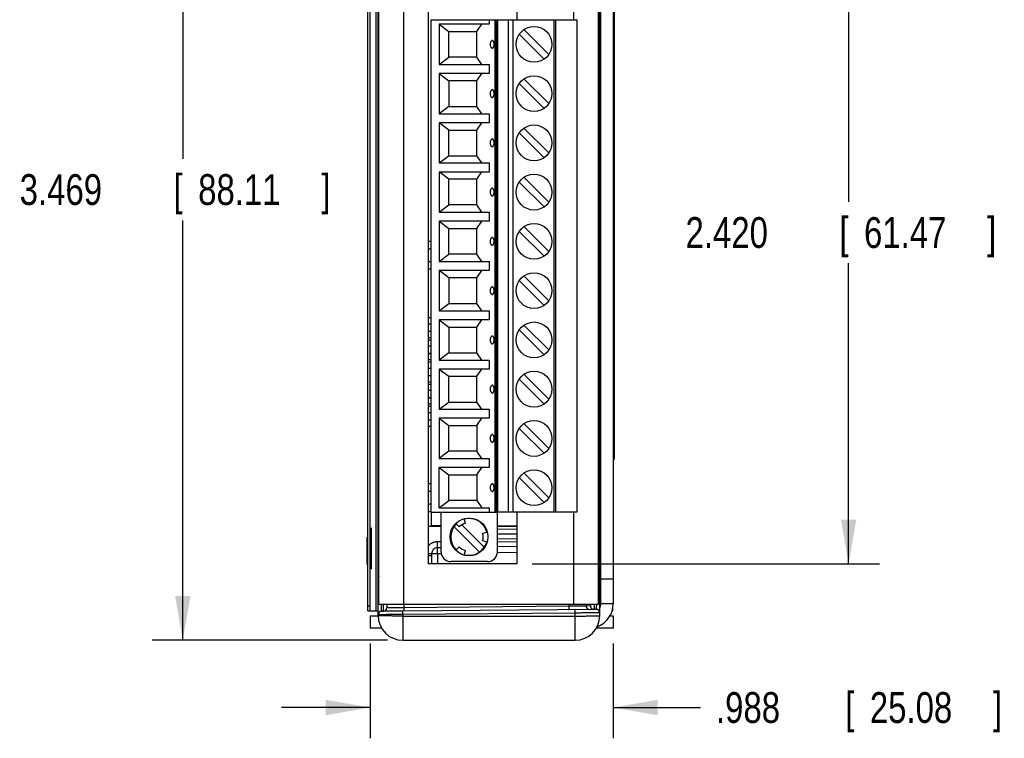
# Model space of a CAD drawing. Header units: inches. Extents: x 0 to 22, y 0 to 17.
# Tile 24 of 26: x 12.8 to 16.7, y 8.7 to 11.6. Entities that reach past the tile are written whole.
import ezdxf

# ---------------------------------------------------------------- set-up
doc = ezdxf.new("R2010")
doc.units = ezdxf.units.IN
doc.header["$LTSCALE"] = 1.21
doc.header["$MEASUREMENT"] = 0
doc.layers.get('0').update_dxf_attribs({"linetype": 'CONTINUOUS'})
doc.layers.add('DIMENSIONS', color=7, linetype='CONTINUOUS')
doc.styles.get("Standard").update_dxf_attribs({"font": 'txt', "width": 0.8})
doc.dimstyles.new('DIMSTYLE_1', dxfattribs={"dimtxt": 0.125, "dimasz": 0.18, "dimexe": 0.18, "dimexo": 0.0625, "dimgap": 0.09, "dimtad": 0, "dimtih": 1, "dimtoh": 1, "dimdec": 3, "dimzin": 4, "dimdsep": 46, "dimtxsty": 'STANDARD', "dimblk": '_FILLED', "dimblk1": '_FILLED', "dimblk2": '_FILLED', "dimcen": 0.09, "dimadec": 0, "dimazin": 0, "dimtp": 0.01, "dimtm": 0.01, "dimtfac": 1, "dimtdec": 3, "dimtofl": 0, "dimtmove": 0, "dimatfit": 3, "dimldrblk": '_FILLED', "dimfxl": 1, "dimtolj": 1, "dimtzin": 4, "dimarcsym": 0})

# ---------------------------------------------------------------- blocks, each defined once
blk = doc.blocks.new('_FILLED')
at = {"color": 0, "linetype": 'BYBLOCK'}
blk.add_solid([(0, 0), (-1, 0.174), (-1, -0.174)], dxfattribs=at)
blk = doc.blocks.new('*D2')
at = {"layer": 'DIMENSIONS', "color": 2, "linetype": 'CONTINUOUS'}
for p, q in [((14.1735, 9.0548), (14.1735, 8.6701)), ((15.161, 9.0548), (15.161, 8.6701)), ((14.1735, 8.7951), (13.8135, 8.7951)), ((15.161, 8.7951), (15.5157, 8.7951))]:
    blk.add_line(p, q, dxfattribs=at)
at = {"layer": 'DIMENSIONS', "color": 2, "linetype": 'CONTINUOUS', "xscale": 0.18, "yscale": 0.18, "zscale": 0.18}
blk.add_blockref('_FILLED', (14.1735, 8.7951), dxfattribs=at)
at = {"layer": 'DIMENSIONS', "color": 2, "linetype": 'CONTINUOUS', "xscale": 0.18, "yscale": 0.18, "zscale": 0.18, "rotation": 180}
blk.add_blockref('_FILLED', (15.161, 8.7951), dxfattribs=at)
at = {"layer": 'DIMENSIONS', "color": 2, "linetype": 'CONTINUOUS', "width": 0.8}
for s, p in [('.988', (15.5782, 8.7326)), ('[', (16.1032, 8.7326)), ('25.08', (16.2032, 8.7326)), (']', (16.7032, 8.7326))]:
    blk.add_text(s, height=0.125, dxfattribs=at).set_placement(p)
blk = doc.blocks.new('*D3')
at = {"layer": 'DIMENSIONS', "color": 2, "linetype": 'CONTINUOUS'}
for p, q in [((14.2435, 12.5373), (13.2876, 12.5373)), ((13.4126, 12.5373), (13.4126, 11.023)), ((13.4126, 9.0683), (13.4126, 10.773)), ((14.2435, 9.0683), (13.2876, 9.0683))]:
    blk.add_line(p, q, dxfattribs=at)
at = {"layer": 'DIMENSIONS', "color": 2, "linetype": 'CONTINUOUS', "xscale": 0.18, "yscale": 0.18, "zscale": 0.18}
for p, rotation in [((13.4126, 12.5373), 90), ((13.4126, 9.0683), 270)]:
    blk.add_blockref('_FILLED', p, dxfattribs=dict(at, rotation=rotation))
at = {"layer": 'DIMENSIONS', "color": 2, "linetype": 'CONTINUOUS', "width": 0.8}
for s, p in [('3.469', (12.7501, 10.8355)), ('[', (13.3751, 10.8355)), ('88.11', (13.4751, 10.8355)), (']', (13.9751, 10.8355))]:
    blk.add_text(s, height=0.125, dxfattribs=at).set_placement(p)
blk = doc.blocks.new('*D5')
at = {"layer": 'DIMENSIONS', "color": 2, "linetype": 'CONTINUOUS'}
for p, q in [((14.832, 11.7983), (16.242, 11.7983)), ((16.117, 11.7983), (16.117, 10.8486)), ((16.117, 9.3783), (16.117, 10.5986)), ((14.832, 9.3783), (16.242, 9.3783))]:
    blk.add_line(p, q, dxfattribs=at)
at = {"layer": 'DIMENSIONS', "color": 2, "linetype": 'CONTINUOUS', "xscale": 0.18, "yscale": 0.18, "zscale": 0.18}
for p, rotation in [((16.117, 11.7983), 90), ((16.117, 9.3783), 270)]:
    blk.add_blockref('_FILLED', p, dxfattribs=dict(at, rotation=rotation))
at = {"layer": 'DIMENSIONS', "color": 2, "linetype": 'CONTINUOUS', "width": 0.8}
for s, p in [('2.420', (15.4545, 10.6611)), ('[', (16.0795, 10.6611)), ('61.47', (16.1795, 10.6611)), (']', (16.6795, 10.6611))]:
    blk.add_text(s, height=0.125, dxfattribs=at).set_placement(p)

msp = doc.modelspace()

# ---------------------------------------------------------------- linework, layer by layer
at = {"color": 7, "linetype": 'CONTINUOUS'}
for p, q in [((14.1969, 12.4393), (14.1969, 9.1873)), ((14.1635, 9.1881), (14.1635, 12.419)), ((14.1735, 9.1881), (14.1735, 12.4188)), ((14.206, 9.1683), (14.206, 12.4332)), ((15.106, 9.1798), (15.106, 12.4374)), ((14.2085, 9.2133), (14.2085, 12.3924)), ((14.3085, 12.3923), (14.3085, 9.2133)), ((14.9999, 12.3923), (14.9999, 11.5876)), ((15.0999, 12.3923), (15.0999, 9.2133)), ((15.111, 9.2173), (15.111, 12.3893)), ((15.161, 12.3893), (15.161, 9.2173)), ((14.4105, 9.3783), (14.4105, 11.7983)), ((14.7695, 11.7983), (14.7695, 11.5876)), ((15.165, 11.8033), (15.165, 9.8033)), ((14.4218, 9.5877), (14.4218, 11.5877)), ((14.4218, 11.5877), (14.6923, 11.5876)), ((14.4533, 11.5694), (14.4927, 11.5398)), ((14.4533, 11.5693), (14.4533, 11.406)), ((14.6568, 11.5693), (14.4533, 11.5693)), ((14.6071, 11.5398), (14.6278, 11.5694)), ((14.6568, 11.5877), (14.6568, 11.5693)), ((14.6794, 11.5876), (14.6794, 9.5876)), ((14.6864, 9.5876), (14.6864, 11.5876)), ((14.6923, 9.5876), (14.6923, 11.5876)), ((14.6923, 11.5876), (14.7348, 11.5876)), ((14.7348, 11.5876), (14.7348, 9.5876)), ((14.7348, 11.5876), (15.0124, 11.5876)), ((14.7538, 9.5876), (14.7538, 11.5876)), ((14.9198, 11.5876), (14.9198, 9.5876)), ((14.9277, 9.5876), (14.9277, 11.5876)), ((14.9887, 11.5876), (14.9887, 11.5878)), ((15.0124, 11.5876), (15.0124, 9.5876)), ((14.4927, 11.4355), (14.4927, 11.5398)), ((14.4927, 11.5398), (14.6071, 11.5398)), ((14.6071, 11.4355), (14.6071, 11.5398)), ((14.7789, 11.5284), (14.8799, 11.4274)), ((14.7984, 11.5479), (14.8994, 11.4469)), ((14.4533, 11.406), (14.4927, 11.4355)), ((14.4533, 11.406), (14.6568, 11.406)), ((14.6071, 11.4355), (14.4927, 11.4355)), ((14.6278, 11.406), (14.6071, 11.4355)), ((14.6568, 11.406), (14.6568, 11.3693)), ((14.4533, 11.3694), (14.4927, 11.3398)), ((14.4533, 11.3693), (14.4533, 11.206)), ((14.6568, 11.3693), (14.4533, 11.3693)), ((14.6071, 11.3398), (14.6278, 11.3694)), ((14.4927, 11.3398), (14.4927, 11.2355)), ((14.6071, 11.3398), (14.4927, 11.3398)), ((14.6071, 11.2355), (14.6071, 11.3398)), ((14.7789, 11.3284), (14.8799, 11.2274)), ((14.8994, 11.2469), (14.7984, 11.3479)), ((14.4927, 11.2355), (14.4533, 11.206)), ((14.4533, 11.206), (14.6568, 11.206)), ((14.4927, 11.2355), (14.6071, 11.2355)), ((14.6278, 11.206), (14.6071, 11.2355)), ((14.6568, 11.206), (14.6568, 11.1693)), ((14.4927, 11.1398), (14.4533, 11.1694)), ((14.4533, 11.1693), (14.4533, 11.006)), ((14.6568, 11.1693), (14.4533, 11.1693)), ((14.6071, 11.1398), (14.6278, 11.1694)), ((14.4927, 11.0355), (14.4927, 11.1398)), ((14.4927, 11.1398), (14.6071, 11.1398)), ((14.6071, 11.0355), (14.6071, 11.1398)), ((14.8799, 11.0274), (14.7789, 11.1284)), ((14.7984, 11.1479), (14.8994, 11.0469)), ((14.4533, 11.006), (14.4927, 11.0355)), ((14.4533, 11.006), (14.6568, 11.006)), ((14.4927, 11.0355), (14.6071, 11.0355)), ((14.6278, 11.006), (14.6071, 11.0355)), ((14.6568, 11.006), (14.6568, 10.9693)), ((14.4927, 10.9398), (14.4533, 10.9694)), ((14.4533, 10.9693), (14.4533, 10.806)), ((14.6568, 10.9693), (14.4533, 10.9693)), ((14.6071, 10.9398), (14.6278, 10.9694)), ((14.4927, 10.8355), (14.4927, 10.9398)), ((14.6071, 10.9398), (14.4927, 10.9398)), ((14.6071, 10.8355), (14.6071, 10.9398)), ((14.8799, 10.8274), (14.7789, 10.9284)), ((14.7984, 10.9479), (14.8994, 10.8469)), ((14.4533, 10.806), (14.4927, 10.8355)), ((14.4533, 10.806), (14.6568, 10.806)), ((14.6071, 10.8355), (14.4927, 10.8355)), ((14.6278, 10.806), (14.6071, 10.8355)), ((14.6568, 10.806), (14.6568, 10.7693)), ((14.4533, 10.7694), (14.4927, 10.7398)), ((14.4533, 10.7693), (14.4533, 10.606)), ((14.6568, 10.7693), (14.4533, 10.7693)), ((14.6071, 10.7398), (14.6278, 10.7694)), ((14.4927, 10.6355), (14.4927, 10.7398)), ((14.4927, 10.7398), (14.6071, 10.7398)), ((14.6071, 10.6355), (14.6071, 10.7398)), ((14.8799, 10.6274), (14.7789, 10.7284)), ((14.7984, 10.7479), (14.8994, 10.6469)), ((14.4105, 10.6882), (14.4218, 10.6882)), ((14.4218, 10.6562), (14.4105, 10.6562)), ((14.4105, 10.6062), (14.4218, 10.6062)), ((14.4533, 10.606), (14.4927, 10.6355)), ((14.4533, 10.606), (14.6568, 10.606)), ((14.6071, 10.6355), (14.4927, 10.6355)), ((14.6278, 10.606), (14.6071, 10.6355)), ((14.6568, 10.606), (14.6568, 10.5693)), ((14.4218, 10.5742), (14.4105, 10.5742)), ((14.4927, 10.5398), (14.4533, 10.5694)), ((14.6568, 10.5693), (14.4533, 10.5693)), ((14.4533, 10.5693), (14.4533, 10.406)), ((14.6071, 10.5398), (14.6278, 10.5694)), ((14.6071, 10.5398), (14.4927, 10.5398)), ((14.4927, 10.5398), (14.4927, 10.4355)), ((14.6071, 10.4355), (14.6071, 10.5398)), ((14.7789, 10.5284), (14.8799, 10.4274)), ((14.8994, 10.4469), (14.7984, 10.5479)), ((15.106, 10.5523), (15.111, 10.5523)), ((15.111, 10.5293), (15.106, 10.5293)), ((15.1094, 10.5293), (15.1094, 10.5523)), ((15.1106, 10.5293), (15.1106, 10.5523)), ((14.4533, 10.406), (14.4927, 10.4355)), ((14.4533, 10.406), (14.6568, 10.406)), ((14.4927, 10.4355), (14.6071, 10.4355)), ((14.6278, 10.406), (14.6071, 10.4355)), ((14.6568, 10.406), (14.6568, 10.3693)), ((14.4218, 10.3768), (14.4105, 10.3768)), ((14.4533, 10.3694), (14.4927, 10.3398)), ((14.6568, 10.3693), (14.4533, 10.3693)), ((14.4533, 10.3693), (14.4533, 10.206)), ((14.6071, 10.3398), (14.6278, 10.3694)), ((14.4218, 10.3516), (14.4105, 10.3516)), ((14.4218, 10.3218), (14.4105, 10.3218)), ((14.4218, 10.3217), (14.4105, 10.3217)), ((14.4927, 10.3398), (14.6071, 10.3398)), ((14.4927, 10.3398), (14.4927, 10.2355)), ((14.6071, 10.2355), (14.6071, 10.3398)), ((14.7789, 10.3284), (14.8799, 10.2274)), ((14.8994, 10.2469), (14.7984, 10.3479)), ((14.4218, 10.2967), (14.4105, 10.2967)), ((14.4218, 10.2966), (14.4105, 10.2966)), ((14.4218, 10.2868), (14.4105, 10.2868)), ((14.4218, 10.2616), (14.4105, 10.2616)), ((14.4218, 10.2318), (14.4105, 10.2318)), ((14.4218, 10.2317), (14.4105, 10.2317)), ((14.4218, 10.2067), (14.4105, 10.2067)), ((14.4218, 10.2066), (14.4105, 10.2066)), ((14.4927, 10.2355), (14.4533, 10.206)), ((14.4533, 10.206), (14.6568, 10.206)), ((14.4927, 10.2355), (14.6071, 10.2355)), ((14.6278, 10.206), (14.6071, 10.2355)), ((14.6568, 10.206), (14.6568, 10.1693)), ((14.4218, 10.1968), (14.4105, 10.1968)), ((14.4218, 10.1716), (14.4105, 10.1716)), ((14.4533, 10.1694), (14.4927, 10.1398)), ((14.6568, 10.1693), (14.4533, 10.1693)), ((14.4533, 10.1693), (14.4533, 10.006)), ((14.6071, 10.1398), (14.6278, 10.1694)), ((14.4218, 10.1418), (14.4105, 10.1418)), ((14.4218, 10.1417), (14.4105, 10.1417)), ((14.4927, 10.1398), (14.6071, 10.1398)), ((14.4927, 10.0355), (14.4927, 10.1398)), ((14.6071, 10.0355), (14.6071, 10.1398)), ((14.8799, 10.0274), (14.7789, 10.1284)), ((14.8994, 10.0469), (14.7984, 10.1479)), ((14.4218, 10.1167), (14.4105, 10.1167)), ((14.4218, 10.1166), (14.4105, 10.1166)), ((14.4218, 10.1068), (14.4105, 10.1068)), ((14.4218, 10.0816), (14.4105, 10.0816)), ((14.4218, 10.0518), (14.4105, 10.0518)), ((14.4218, 10.0517), (14.4105, 10.0517)), ((14.4218, 10.0267), (14.4105, 10.0267)), ((14.4218, 10.0266), (14.4105, 10.0266)), ((14.4218, 10.0168), (14.4105, 10.0168)), ((14.4533, 10.006), (14.4927, 10.0355)), ((14.4533, 10.006), (14.6568, 10.006)), ((14.4927, 10.0355), (14.6071, 10.0355)), ((14.6278, 10.006), (14.6071, 10.0355)), ((14.6568, 10.006), (14.6568, 9.9693)), ((14.4218, 9.9916), (14.4105, 9.9916)), ((14.4218, 9.9618), (14.4105, 9.9618)), ((14.4218, 9.9617), (14.4105, 9.9617)), ((14.4533, 9.9694), (14.4927, 9.9398)), ((14.6568, 9.9693), (14.4533, 9.9693)), ((14.4533, 9.9693), (14.4533, 9.806)), ((14.6071, 9.9398), (14.6278, 9.9694)), ((14.4218, 9.9367), (14.4105, 9.9367)), ((14.4218, 9.9366), (14.4105, 9.9366)), ((14.4927, 9.9398), (14.6071, 9.9398)), ((14.4927, 9.8355), (14.4927, 9.9398)), ((14.6071, 9.9398), (14.6071, 9.8355)), ((14.8799, 9.8274), (14.7789, 9.9284)), ((14.8994, 9.8469), (14.7984, 9.9479)), ((15.161, 9.8633), (15.165, 9.8633)), ((14.4927, 9.8355), (14.4533, 9.806)), ((14.4533, 9.806), (14.6568, 9.806)), ((14.6071, 9.8355), (14.4927, 9.8355)), ((14.6278, 9.806), (14.6071, 9.8355)), ((14.6568, 9.806), (14.6568, 9.7693)), ((15.161, 9.8033), (15.165, 9.8033)), ((14.4533, 9.7694), (14.4927, 9.7398)), ((14.6568, 9.7693), (14.4533, 9.7693)), ((14.4533, 9.606), (14.4533, 9.7693)), ((14.6071, 9.7398), (14.6278, 9.7694)), ((14.4927, 9.7398), (14.6071, 9.7398)), ((14.4927, 9.6355), (14.4927, 9.7398)), ((14.6071, 9.7398), (14.6071, 9.6355)), ((14.8799, 9.6274), (14.7789, 9.7284)), ((14.8994, 9.6469), (14.7984, 9.7479)), ((15.111, 9.7493), (15.106, 9.7493)), ((15.106, 9.7463), (15.111, 9.7463)), ((15.1094, 9.7463), (15.1094, 9.7493)), ((15.1106, 9.7463), (15.1106, 9.7493)), ((14.4105, 9.7042), (14.4218, 9.7042)), ((14.4218, 9.6722), (14.4105, 9.6722)), ((14.4105, 9.6222), (14.4218, 9.6222)), ((14.4533, 9.606), (14.4927, 9.6355)), ((14.4533, 9.606), (14.6568, 9.606)), ((14.6071, 9.6355), (14.4927, 9.6355)), ((14.6071, 9.6355), (14.6278, 9.606)), ((14.6568, 9.606), (14.6568, 9.5877)), ((14.4218, 9.5902), (14.4105, 9.5902)), ((14.4218, 9.5877), (14.6923, 9.5876)), ((14.423, 9.5327), (14.423, 9.5877)), ((14.4618, 9.4271), (14.4618, 9.5877)), ((14.5606, 9.5429), (14.5555, 9.5619)), ((14.6901, 9.5877), (14.6901, 9.4271)), ((14.7538, 9.5876), (14.6923, 9.5876)), ((15.0124, 9.5876), (14.7538, 9.5876)), ((14.7695, 9.5876), (14.7695, 9.3783)), ((14.9999, 9.5876), (14.9999, 9.2133)), ((14.4105, 9.5318), (14.4618, 9.5318)), ((14.4618, 9.5327), (14.423, 9.5327)), ((14.5136, 9.53), (14.6176, 9.426)), ((14.535, 9.5281), (14.5211, 9.5419)), ((14.546, 9.5366), (14.6371, 9.4455)), ((14.6901, 9.5328), (14.7695, 9.5328)), ((14.6901, 9.5318), (14.7695, 9.5318)), ((14.6901, 9.5188), (14.7695, 9.5202)), ((14.161, 9.4873), (14.1635, 9.4873)), ((14.161, 9.3753), (14.161, 9.4873)), ((14.1735, 9.4873), (14.1794, 9.4873)), ((14.6305, 9.5025), (14.6495, 9.5076)), ((14.6901, 9.4988), (14.7695, 9.5002)), ((14.7695, 9.4999), (14.6901, 9.4985)), ((14.7695, 9.4799), (14.6901, 9.4785)), ((14.4473, 9.4692), (14.4618, 9.4695)), ((14.4476, 9.4442), (14.4618, 9.4445)), ((14.4476, 9.4442), (14.4476, 9.4438)), ((14.4618, 9.4441), (14.4476, 9.4438)), ((14.535, 9.4473), (14.5211, 9.4335)), ((14.6305, 9.4729), (14.6495, 9.4678)), ((14.6901, 9.4681), (14.7695, 9.4695)), ((14.7695, 9.4495), (14.6901, 9.4481)), ((14.2085, 9.4077), (14.206, 9.4077)), ((14.423, 9.4192), (14.4105, 9.4192)), ((14.423, 9.4105), (14.4105, 9.4105)), ((14.423, 9.4192), (14.423, 9.3783)), ((14.4476, 9.4188), (14.423, 9.4188)), ((14.4626, 9.4191), (14.4476, 9.4188)), ((14.4476, 9.4188), (14.4476, 9.3783)), ((14.5555, 9.4135), (14.5606, 9.4326)), ((14.7695, 9.4245), (14.6899, 9.4231)), ((14.161, 9.3753), (14.1635, 9.3753)), ((14.1735, 9.3753), (14.1791, 9.3753)), ((14.7695, 9.3783), (14.4105, 9.3783)), ((14.6508, 9.3877), (14.5011, 9.3877)), ((15.106, 9.2873), (15.111, 9.2873)), ((15.111, 9.3173), (15.161, 9.3173)), ((14.206, 9.2765), (14.2085, 9.2765)), ((14.206, 9.266), (14.2085, 9.266)), ((15.106, 9.2736), (15.0999, 9.2736)), ((15.106, 9.2563), (15.111, 9.2563)), ((15.1094, 9.2373), (15.1094, 9.2563)), ((15.1106, 9.2373), (15.1106, 9.2563)), ((14.1635, 9.2081), (14.1735, 9.2081)), ((14.2089, 9.2133), (14.2085, 9.2133)), ((14.9999, 9.2133), (14.2089, 9.2133)), ((14.241, 9.2133), (14.241, 9.1997)), ((14.3098, 9.2133), (14.3098, 9.2004)), ((14.98, 9.2063), (14.3098, 9.2004)), ((14.98, 9.2133), (14.98, 9.2063)), ((15.0999, 9.2133), (14.9999, 9.2133)), ((15.0511, 9.2133), (15.0511, 9.207)), ((15.0682, 9.2073), (15.0511, 9.207)), ((15.111, 9.2373), (15.106, 9.2373)), ((15.111, 9.2173), (15.161, 9.2173)), ((15.1597, 9.1873), (15.1597, 9.2019)), ((14.1635, 9.1881), (14.1735, 9.1881)), ((14.1691, 9.1873), (14.1691, 9.1881)), ((14.1691, 9.1873), (14.206, 9.1873)), ((14.1735, 9.1673), (14.206, 9.1673)), ((14.1735, 9.1673), (14.1735, 9.1173)), ((14.3059, 9.1866), (14.2197, 9.1859)), ((14.2197, 9.186), (14.2273, 9.186)), ((14.2197, 9.1859), (14.2197, 9.186)), ((14.2273, 9.1859), (14.2273, 9.186)), ((15.0921, 9.1935), (14.3059, 9.1866)), ((14.306, 9.1726), (14.3059, 9.1866)), ((15.006, 9.1787), (14.306, 9.1726)), ((14.306, 9.1726), (14.306, 9.0683)), ((14.306, 9.1665), (15.006, 9.1665)), ((15.006, 9.1787), (15.0059, 9.1927)), ((15.006, 9.0683), (15.006, 9.1787)), ((15.0921, 9.1936), (15.0821, 9.1935)), ((15.0921, 9.1936), (15.0921, 9.1935)), ((15.106, 9.1683), (15.106, 9.1797)), ((15.1476, 9.1673), (15.161, 9.1673)), ((15.1563, 9.1873), (15.1597, 9.1873)), ((15.161, 9.1673), (15.161, 9.1173)), ((14.22, 9.1173), (14.1735, 9.1173)), ((15.161, 9.1173), (15.092, 9.1173)), ((14.306, 9.0683), (15.006, 9.0683))]:
    msp.add_line(p, q, dxfattribs=at)
for points in [[(14.667, 11.5021), (14.6658, 11.501), (14.6643, 11.4991), (14.663, 11.497), (14.662, 11.4948), (14.6612, 11.4925), (14.6608, 11.4901), (14.6606, 11.4877)], [(14.6606, 11.4877), (14.6608, 11.4852), (14.6612, 11.4828), (14.662, 11.4805), (14.663, 11.4783), (14.6643, 11.4762), (14.6658, 11.4743), (14.667, 11.4732)], [(14.667, 11.3021), (14.6658, 11.301), (14.6643, 11.2991), (14.663, 11.297), (14.662, 11.2948), (14.6612, 11.2925), (14.6608, 11.2901), (14.6606, 11.2877)], [(14.6606, 11.2877), (14.6608, 11.2852), (14.6612, 11.2828), (14.662, 11.2805), (14.663, 11.2783), (14.6643, 11.2762), (14.6658, 11.2743), (14.667, 11.2732)], [(14.667, 11.1021), (14.6658, 11.101), (14.6643, 11.0991), (14.663, 11.097), (14.662, 11.0948), (14.6612, 11.0925), (14.6608, 11.0901), (14.6606, 11.0877)], [(14.6606, 11.0877), (14.6608, 11.0852), (14.6612, 11.0828), (14.662, 11.0805), (14.663, 11.0783), (14.6643, 11.0762), (14.6658, 11.0743), (14.667, 11.0732)], [(14.667, 10.9021), (14.6658, 10.901), (14.6643, 10.8991), (14.663, 10.897), (14.662, 10.8948), (14.6612, 10.8925), (14.6608, 10.8901), (14.6606, 10.8877)], [(14.6606, 10.8877), (14.6608, 10.8852), (14.6612, 10.8828), (14.662, 10.8805), (14.663, 10.8783), (14.6643, 10.8762), (14.6658, 10.8743), (14.667, 10.8732)], [(14.667, 10.7021), (14.6658, 10.701), (14.6643, 10.6991), (14.663, 10.697), (14.662, 10.6948), (14.6612, 10.6925), (14.6608, 10.6901), (14.6606, 10.6877)], [(14.6606, 10.6877), (14.6608, 10.6852), (14.6612, 10.6828), (14.662, 10.6805), (14.663, 10.6783), (14.6643, 10.6762), (14.6658, 10.6743), (14.667, 10.6732)], [(14.667, 10.5021), (14.6658, 10.501), (14.6643, 10.4991), (14.663, 10.497), (14.662, 10.4948), (14.6612, 10.4925), (14.6608, 10.4901), (14.6606, 10.4877)], [(14.6606, 10.4877), (14.6608, 10.4852), (14.6612, 10.4828), (14.662, 10.4805), (14.663, 10.4783), (14.6643, 10.4762), (14.6658, 10.4743), (14.667, 10.4732)], [(14.667, 10.3021), (14.6658, 10.301), (14.6643, 10.2991), (14.663, 10.297), (14.662, 10.2948), (14.6612, 10.2925), (14.6608, 10.2901), (14.6606, 10.2877)], [(14.6606, 10.2877), (14.6608, 10.2852), (14.6612, 10.2828), (14.662, 10.2805), (14.663, 10.2783), (14.6643, 10.2762), (14.6658, 10.2743), (14.667, 10.2732)], [(14.667, 10.1021), (14.6658, 10.101), (14.6643, 10.0991), (14.663, 10.097), (14.662, 10.0948), (14.6612, 10.0925), (14.6608, 10.0901), (14.6606, 10.0877)], [(14.6606, 10.0877), (14.6608, 10.0852), (14.6612, 10.0828), (14.662, 10.0805), (14.663, 10.0783), (14.6643, 10.0762), (14.6658, 10.0743), (14.667, 10.0732)], [(14.667, 9.9021), (14.6658, 9.901), (14.6643, 9.8991), (14.663, 9.897), (14.662, 9.8948), (14.6612, 9.8925), (14.6608, 9.8901), (14.6606, 9.8877)], [(14.6606, 9.8877), (14.6608, 9.8852), (14.6612, 9.8828), (14.662, 9.8805), (14.663, 9.8783), (14.6643, 9.8762), (14.6658, 9.8743), (14.667, 9.8732)], [(14.667, 9.7021), (14.6658, 9.701), (14.6643, 9.6991), (14.663, 9.697), (14.662, 9.6948), (14.6612, 9.6925), (14.6608, 9.6901), (14.6606, 9.6877)], [(14.6606, 9.6877), (14.6608, 9.6852), (14.6612, 9.6828), (14.662, 9.6805), (14.663, 9.6783), (14.6643, 9.6762), (14.6658, 9.6743), (14.667, 9.6732)]]:
    msp.add_lwpolyline(points, dxfattribs=at)
for centre, radius in [((14.8391, 11.4876), 0.0728), ((14.8391, 11.2876), 0.0728), ((14.8391, 11.0876), 0.0728), ((14.8391, 10.8876), 0.0728), ((14.8391, 10.6876), 0.0728), ((14.8391, 10.4876), 0.0728), ((14.8391, 10.2876), 0.0728), ((14.8391, 10.0876), 0.0728), ((14.8391, 9.8876), 0.0728), ((14.8391, 9.6876), 0.0728), ((14.5754, 9.4877), 0.0768)]:
    msp.add_circle(centre, radius, dxfattribs=at)
for centre, radius, start, end in [((14.5754, 9.4877), 0.0748, 14.9784, 105.0058), ((14.5754, 9.4877), 0.0748, 135.0191, 225), ((14.5754, 9.4877), 0.0571, 105, 135), ((14.5754, 9.4877), 0.0571, 345, 15), ((14.448, 9.4192), 0.025, 90.9998, 179.9861), ((14.448, 9.4188), 0.025, 91, 180), ((14.5754, 9.4877), 0.0571, 225, 255), ((14.5754, 9.4877), 0.0748, 255.0058, 344.9784), ((14.5011, 9.4271), 0.0394, 180, 270), ((14.6508, 9.4271), 0.0394, 270, 360), ((14.226, 9.3171), 0.02, 151.1298, 180), ((14.2272, 9.1997), 0.0138, 270.5, 360), ((14.2272, 9.1998), 0.0138, 270.5, 359.6149), ((15.061, 9.2173), 0.1, 290.0252, 360), ((15.061, 9.2173), 0.05, 334.2984, 360), ((14.2198, 9.1722), 0.0138, 90.5, 180), ((14.2198, 9.1721), 0.0138, 90.5, 180), ((14.306, 9.1683), 0.1, 180, 270), ((15.006, 9.1683), 0.1, 270, 360), ((15.0922, 9.1798), 0.0138, 0, 90.5), ((15.0922, 9.1797), 0.0138, 0, 90.5)]:
    msp.add_arc(centre, radius, start, end, dxfattribs=at)
for points, knots in [([(14.6772, 11.4876), (14.6772, 11.4882), (14.6772, 11.4894), (14.677, 11.4911), (14.6768, 11.4926), (14.6766, 11.4941), (14.6762, 11.4956), (14.6758, 11.497), (14.6753, 11.4983), (14.6747, 11.4996), (14.6739, 11.5008), (14.6731, 11.5019), (14.6722, 11.5027), (14.6712, 11.5032), (14.6702, 11.5034), (14.6692, 11.5034), (14.6682, 11.503), (14.6675, 11.5026), (14.6671, 11.5022), (14.667, 11.5021)], [0, 0, 0, 0, 0.0798, 0.156653, 0.229326, 0.298194, 0.364513, 0.429766, 0.495363, 0.562409, 0.628621, 0.689456, 0.743661, 0.792583, 0.837997, 0.882473, 0.928782, 0.979281, 1, 1, 1, 1]), ([(14.667, 11.4732), (14.6671, 11.4731), (14.6675, 11.4727), (14.6682, 11.4723), (14.6692, 11.4719), (14.6702, 11.4719), (14.6712, 11.4721), (14.6722, 11.4727), (14.6731, 11.4735), (14.6739, 11.4745), (14.6747, 11.4757), (14.6753, 11.4771), (14.6758, 11.4784), (14.6762, 11.4798), (14.6766, 11.4813), (14.6768, 11.4827), (14.677, 11.4843), (14.6772, 11.486), (14.6772, 11.4871), (14.6772, 11.4876)], [0, 0, 0, 0, 0.02086, 0.071506, 0.117947, 0.162567, 0.208163, 0.257321, 0.311829, 0.372991, 0.439868, 0.508107, 0.574666, 0.640304, 0.706549, 0.774881, 0.846549, 0.92196, 1, 1, 1, 1]), ([(14.6772, 11.2876), (14.6772, 11.2882), (14.6772, 11.2894), (14.677, 11.2911), (14.6768, 11.2926), (14.6766, 11.2941), (14.6762, 11.2956), (14.6758, 11.297), (14.6753, 11.2983), (14.6747, 11.2996), (14.6739, 11.3008), (14.6731, 11.3019), (14.6722, 11.3027), (14.6712, 11.3032), (14.6702, 11.3034), (14.6692, 11.3034), (14.6682, 11.303), (14.6675, 11.3026), (14.6671, 11.3022), (14.667, 11.3021)], [0, 0, 0, 0, 0.0798, 0.156653, 0.229326, 0.298194, 0.364513, 0.429766, 0.495363, 0.562409, 0.628621, 0.689456, 0.743661, 0.792583, 0.837997, 0.882473, 0.928782, 0.979281, 1, 1, 1, 1]), ([(14.667, 11.2732), (14.6671, 11.2731), (14.6675, 11.2727), (14.6682, 11.2723), (14.6692, 11.2719), (14.6702, 11.2719), (14.6712, 11.2721), (14.6722, 11.2727), (14.6731, 11.2735), (14.6739, 11.2745), (14.6747, 11.2757), (14.6753, 11.2771), (14.6758, 11.2784), (14.6762, 11.2798), (14.6766, 11.2813), (14.6768, 11.2827), (14.677, 11.2843), (14.6772, 11.286), (14.6772, 11.2871), (14.6772, 11.2876)], [0, 0, 0, 0, 0.02086, 0.071506, 0.117947, 0.162567, 0.208163, 0.257321, 0.311829, 0.372991, 0.439868, 0.508107, 0.574666, 0.640304, 0.706549, 0.774881, 0.846549, 0.92196, 1, 1, 1, 1]), ([(14.6772, 11.0876), (14.6772, 11.0882), (14.6772, 11.0894), (14.677, 11.0911), (14.6768, 11.0926), (14.6766, 11.0941), (14.6762, 11.0956), (14.6758, 11.097), (14.6753, 11.0983), (14.6747, 11.0996), (14.6739, 11.1008), (14.6731, 11.1019), (14.6722, 11.1027), (14.6712, 11.1032), (14.6702, 11.1034), (14.6692, 11.1034), (14.6682, 11.103), (14.6675, 11.1026), (14.6671, 11.1022), (14.667, 11.1021)], [0, 0, 0, 0, 0.0798, 0.156653, 0.229326, 0.298194, 0.364513, 0.429766, 0.495363, 0.562409, 0.628621, 0.689456, 0.743661, 0.792583, 0.837997, 0.882473, 0.928782, 0.979281, 1, 1, 1, 1]), ([(14.667, 11.0732), (14.6671, 11.0731), (14.6675, 11.0727), (14.6682, 11.0723), (14.6692, 11.0719), (14.6702, 11.0719), (14.6712, 11.0721), (14.6722, 11.0727), (14.6731, 11.0735), (14.6739, 11.0745), (14.6747, 11.0757), (14.6753, 11.0771), (14.6758, 11.0784), (14.6762, 11.0798), (14.6766, 11.0813), (14.6768, 11.0827), (14.677, 11.0843), (14.6772, 11.086), (14.6772, 11.0871), (14.6772, 11.0876)], [0, 0, 0, 0, 0.02086, 0.071506, 0.117947, 0.162567, 0.208163, 0.257321, 0.311829, 0.372991, 0.439868, 0.508107, 0.574666, 0.640304, 0.706549, 0.774881, 0.846549, 0.92196, 1, 1, 1, 1]), ([(14.6772, 10.8876), (14.6772, 10.8882), (14.6772, 10.8894), (14.677, 10.8911), (14.6768, 10.8926), (14.6766, 10.8941), (14.6762, 10.8956), (14.6758, 10.897), (14.6753, 10.8983), (14.6747, 10.8996), (14.6739, 10.9008), (14.6731, 10.9019), (14.6722, 10.9027), (14.6712, 10.9032), (14.6702, 10.9034), (14.6692, 10.9034), (14.6682, 10.903), (14.6675, 10.9026), (14.6671, 10.9022), (14.667, 10.9021)], [0, 0, 0, 0, 0.0798, 0.156653, 0.229326, 0.298194, 0.364513, 0.429766, 0.495363, 0.562409, 0.628621, 0.689456, 0.743661, 0.792583, 0.837997, 0.882473, 0.928782, 0.979281, 1, 1, 1, 1]), ([(14.667, 10.8732), (14.6671, 10.8731), (14.6675, 10.8727), (14.6682, 10.8723), (14.6692, 10.8719), (14.6702, 10.8719), (14.6712, 10.8721), (14.6722, 10.8727), (14.6731, 10.8735), (14.6739, 10.8745), (14.6747, 10.8757), (14.6753, 10.8771), (14.6758, 10.8784), (14.6762, 10.8798), (14.6766, 10.8813), (14.6768, 10.8827), (14.677, 10.8843), (14.6772, 10.886), (14.6772, 10.8871), (14.6772, 10.8876)], [0, 0, 0, 0, 0.02086, 0.071506, 0.117947, 0.162567, 0.208163, 0.257321, 0.311829, 0.372991, 0.439868, 0.508107, 0.574666, 0.640304, 0.706549, 0.774881, 0.846549, 0.92196, 1, 1, 1, 1]), ([(14.6772, 10.6876), (14.6772, 10.6882), (14.6772, 10.6894), (14.677, 10.6911), (14.6768, 10.6926), (14.6766, 10.6941), (14.6762, 10.6956), (14.6758, 10.697), (14.6753, 10.6983), (14.6747, 10.6996), (14.6739, 10.7008), (14.6731, 10.7019), (14.6722, 10.7027), (14.6712, 10.7032), (14.6702, 10.7034), (14.6692, 10.7034), (14.6682, 10.703), (14.6675, 10.7026), (14.6671, 10.7022), (14.667, 10.7021)], [0, 0, 0, 0, 0.0798, 0.156653, 0.229326, 0.298194, 0.364513, 0.429766, 0.495363, 0.562409, 0.628621, 0.689456, 0.743661, 0.792583, 0.837997, 0.882473, 0.928782, 0.979281, 1, 1, 1, 1]), ([(14.667, 10.6732), (14.6671, 10.6731), (14.6675, 10.6727), (14.6682, 10.6723), (14.6692, 10.6719), (14.6702, 10.6719), (14.6712, 10.6721), (14.6722, 10.6727), (14.6731, 10.6735), (14.6739, 10.6745), (14.6747, 10.6757), (14.6753, 10.6771), (14.6758, 10.6784), (14.6762, 10.6798), (14.6766, 10.6813), (14.6768, 10.6827), (14.677, 10.6843), (14.6772, 10.686), (14.6772, 10.6871), (14.6772, 10.6876)], [0, 0, 0, 0, 0.02086, 0.071506, 0.117947, 0.162567, 0.208163, 0.257321, 0.311829, 0.372991, 0.439868, 0.508107, 0.574666, 0.640304, 0.706549, 0.774881, 0.846549, 0.92196, 1, 1, 1, 1]), ([(14.6772, 10.4876), (14.6772, 10.4882), (14.6772, 10.4894), (14.677, 10.4911), (14.6768, 10.4926), (14.6766, 10.4941), (14.6762, 10.4956), (14.6758, 10.497), (14.6753, 10.4983), (14.6747, 10.4996), (14.6739, 10.5008), (14.6731, 10.5019), (14.6722, 10.5027), (14.6712, 10.5032), (14.6702, 10.5034), (14.6692, 10.5034), (14.6682, 10.503), (14.6675, 10.5026), (14.6671, 10.5022), (14.667, 10.5021)], [0, 0, 0, 0, 0.0798, 0.156653, 0.229326, 0.298194, 0.364513, 0.429766, 0.495363, 0.562409, 0.628621, 0.689456, 0.743661, 0.792583, 0.837997, 0.882473, 0.928782, 0.979281, 1, 1, 1, 1]), ([(14.667, 10.4732), (14.6671, 10.4731), (14.6675, 10.4727), (14.6682, 10.4723), (14.6692, 10.4719), (14.6702, 10.4719), (14.6712, 10.4721), (14.6722, 10.4727), (14.6731, 10.4735), (14.6739, 10.4745), (14.6747, 10.4757), (14.6753, 10.4771), (14.6758, 10.4784), (14.6762, 10.4798), (14.6766, 10.4813), (14.6768, 10.4827), (14.677, 10.4843), (14.6772, 10.486), (14.6772, 10.4871), (14.6772, 10.4876)], [0, 0, 0, 0, 0.02086, 0.071506, 0.117947, 0.162567, 0.208163, 0.257321, 0.311829, 0.372991, 0.439868, 0.508107, 0.574666, 0.640304, 0.706549, 0.774881, 0.846549, 0.92196, 1, 1, 1, 1]), ([(14.6772, 10.2876), (14.6772, 10.2882), (14.6772, 10.2894), (14.677, 10.2911), (14.6768, 10.2926), (14.6766, 10.2941), (14.6762, 10.2956), (14.6758, 10.297), (14.6753, 10.2983), (14.6747, 10.2996), (14.6739, 10.3008), (14.6731, 10.3019), (14.6722, 10.3027), (14.6712, 10.3032), (14.6702, 10.3034), (14.6692, 10.3034), (14.6682, 10.303), (14.6675, 10.3026), (14.6671, 10.3022), (14.667, 10.3021)], [0, 0, 0, 0, 0.0798, 0.156653, 0.229326, 0.298194, 0.364513, 0.429766, 0.495363, 0.562409, 0.628621, 0.689456, 0.743661, 0.792583, 0.837997, 0.882473, 0.928782, 0.979281, 1, 1, 1, 1]), ([(14.667, 10.2732), (14.6671, 10.2731), (14.6675, 10.2727), (14.6682, 10.2723), (14.6692, 10.2719), (14.6702, 10.2719), (14.6712, 10.2721), (14.6722, 10.2727), (14.6731, 10.2735), (14.6739, 10.2745), (14.6747, 10.2757), (14.6753, 10.2771), (14.6758, 10.2784), (14.6762, 10.2798), (14.6766, 10.2813), (14.6768, 10.2827), (14.677, 10.2843), (14.6772, 10.286), (14.6772, 10.2871), (14.6772, 10.2876)], [0, 0, 0, 0, 0.02086, 0.071506, 0.117947, 0.162567, 0.208163, 0.257321, 0.311829, 0.372991, 0.439868, 0.508107, 0.574666, 0.640304, 0.706549, 0.774881, 0.846549, 0.92196, 1, 1, 1, 1]), ([(14.6772, 10.0876), (14.6772, 10.0882), (14.6772, 10.0894), (14.677, 10.0911), (14.6768, 10.0926), (14.6766, 10.0941), (14.6762, 10.0956), (14.6758, 10.097), (14.6753, 10.0983), (14.6747, 10.0996), (14.6739, 10.1008), (14.6731, 10.1019), (14.6722, 10.1027), (14.6712, 10.1032), (14.6702, 10.1034), (14.6692, 10.1034), (14.6682, 10.103), (14.6675, 10.1026), (14.6671, 10.1022), (14.667, 10.1021)], [0, 0, 0, 0, 0.0798, 0.156653, 0.229326, 0.298194, 0.364513, 0.429766, 0.495363, 0.562409, 0.628621, 0.689456, 0.743661, 0.792583, 0.837997, 0.882473, 0.928782, 0.979281, 1, 1, 1, 1]), ([(14.667, 10.0732), (14.6671, 10.0731), (14.6675, 10.0727), (14.6682, 10.0723), (14.6692, 10.0719), (14.6702, 10.0719), (14.6712, 10.0721), (14.6722, 10.0727), (14.6731, 10.0735), (14.6739, 10.0745), (14.6747, 10.0757), (14.6753, 10.0771), (14.6758, 10.0784), (14.6762, 10.0798), (14.6766, 10.0813), (14.6768, 10.0827), (14.677, 10.0843), (14.6772, 10.086), (14.6772, 10.0871), (14.6772, 10.0876)], [0, 0, 0, 0, 0.02086, 0.071506, 0.117947, 0.162567, 0.208163, 0.257321, 0.311829, 0.372991, 0.439868, 0.508107, 0.574666, 0.640304, 0.706549, 0.774881, 0.846549, 0.92196, 1, 1, 1, 1]), ([(14.6772, 9.8876), (14.6772, 9.8882), (14.6772, 9.8894), (14.677, 9.8911), (14.6768, 9.8926), (14.6766, 9.8941), (14.6762, 9.8956), (14.6758, 9.897), (14.6753, 9.8983), (14.6747, 9.8996), (14.6739, 9.9008), (14.6731, 9.9019), (14.6722, 9.9027), (14.6712, 9.9032), (14.6702, 9.9034), (14.6692, 9.9034), (14.6682, 9.903), (14.6675, 9.9026), (14.6671, 9.9022), (14.667, 9.9021)], [0, 0, 0, 0, 0.0798, 0.156653, 0.229326, 0.298194, 0.364513, 0.429766, 0.495363, 0.562409, 0.628621, 0.689456, 0.743661, 0.792583, 0.837997, 0.882473, 0.928782, 0.979281, 1, 1, 1, 1]), ([(14.667, 9.8732), (14.6671, 9.8731), (14.6675, 9.8727), (14.6682, 9.8723), (14.6692, 9.8719), (14.6702, 9.8719), (14.6712, 9.8721), (14.6722, 9.8727), (14.6731, 9.8735), (14.6739, 9.8745), (14.6747, 9.8757), (14.6753, 9.8771), (14.6758, 9.8784), (14.6762, 9.8798), (14.6766, 9.8813), (14.6768, 9.8827), (14.677, 9.8843), (14.6772, 9.886), (14.6772, 9.8871), (14.6772, 9.8876)], [0, 0, 0, 0, 0.02086, 0.071506, 0.117947, 0.162567, 0.208163, 0.257321, 0.311829, 0.372991, 0.439868, 0.508107, 0.574666, 0.640304, 0.706549, 0.774881, 0.846549, 0.92196, 1, 1, 1, 1]), ([(14.6772, 9.6876), (14.6772, 9.6882), (14.6772, 9.6894), (14.677, 9.6911), (14.6768, 9.6926), (14.6766, 9.6941), (14.6762, 9.6956), (14.6758, 9.697), (14.6753, 9.6983), (14.6747, 9.6996), (14.6739, 9.7008), (14.6731, 9.7019), (14.6722, 9.7027), (14.6712, 9.7032), (14.6702, 9.7034), (14.6692, 9.7034), (14.6682, 9.703), (14.6675, 9.7026), (14.6671, 9.7022), (14.667, 9.7021)], [0, 0, 0, 0, 0.0798, 0.156653, 0.229326, 0.298194, 0.364513, 0.429766, 0.495363, 0.562409, 0.628621, 0.689456, 0.743661, 0.792583, 0.837997, 0.882473, 0.928782, 0.979281, 1, 1, 1, 1]), ([(14.667, 9.6732), (14.6671, 9.6731), (14.6675, 9.6727), (14.6682, 9.6723), (14.6692, 9.6719), (14.6702, 9.6719), (14.6712, 9.6721), (14.6722, 9.6727), (14.6731, 9.6735), (14.6739, 9.6745), (14.6747, 9.6757), (14.6753, 9.6771), (14.6758, 9.6784), (14.6762, 9.6798), (14.6766, 9.6813), (14.6768, 9.6827), (14.677, 9.6843), (14.6772, 9.686), (14.6772, 9.6871), (14.6772, 9.6876)], [0, 0, 0, 0, 0.02086, 0.071506, 0.117947, 0.162567, 0.208163, 0.257321, 0.311829, 0.372991, 0.439868, 0.508107, 0.574666, 0.640304, 0.706549, 0.774881, 0.846549, 0.92196, 1, 1, 1, 1]), ([(14.1782, 9.5237), (14.1782, 9.5237), (14.1779, 9.5237), (14.1781, 9.5227), (14.1778, 9.5216), (14.1778, 9.5195), (14.1776, 9.5169), (14.1775, 9.5137), (14.1774, 9.5099), (14.1773, 9.5055), (14.1772, 9.5006), (14.1771, 9.4953), (14.1771, 9.4908), (14.177, 9.4881), (14.177, 9.4873)], [0, 0, 0, 0, 0.001777, 0.02041, 0.057028, 0.111314, 0.183124, 0.271727, 0.37623, 0.496278, 0.630539, 0.777787, 0.937452, 1, 1, 1, 1]), ([(14.1797, 9.4408), (14.1797, 9.4433), (14.1797, 9.4482), (14.1797, 9.4556), (14.1796, 9.4628), (14.1796, 9.4699), (14.1795, 9.4767), (14.1795, 9.4833), (14.1794, 9.4895), (14.1793, 9.4953), (14.1792, 9.5006), (14.1791, 9.5055), (14.179, 9.5099), (14.1789, 9.5137), (14.1788, 9.5169), (14.1787, 9.5195), (14.1786, 9.5216), (14.1783, 9.5227), (14.1785, 9.5237), (14.1783, 9.5237), (14.1782, 9.5237)], [0, 0, 0, 0, 0.08957, 0.178583, 0.26597, 0.35127, 0.433867, 0.512782, 0.587661, 0.65789, 0.722657, 0.781711, 0.834515, 0.880481, 0.919453, 0.951038, 0.974916, 0.991023, 0.999218, 1, 1, 1, 1]), ([(14.1782, 9.3579), (14.1783, 9.3579), (14.1785, 9.3579), (14.1783, 9.3589), (14.1786, 9.36), (14.1787, 9.3621), (14.1788, 9.3647), (14.1789, 9.3679), (14.179, 9.3717), (14.1791, 9.3761), (14.1792, 9.381), (14.1793, 9.3863), (14.1794, 9.3922), (14.1795, 9.3983), (14.1795, 9.4049), (14.1796, 9.4117), (14.1796, 9.4188), (14.1797, 9.426), (14.1797, 9.4334), (14.1797, 9.4383), (14.1797, 9.4408)], [0, 0, 0, 0, 0.000782, 0.008977, 0.025084, 0.048962, 0.080547, 0.119519, 0.165485, 0.218289, 0.277343, 0.34211, 0.412339, 0.487218, 0.566133, 0.64873, 0.73403, 0.821417, 0.91043, 1, 1, 1, 1]), ([(14.4105, 9.452), (14.4106, 9.4521), (14.4118, 9.4536), (14.4143, 9.4561), (14.4183, 9.4594), (14.4227, 9.4623), (14.4273, 9.4647), (14.4321, 9.4666), (14.4371, 9.4681), (14.4422, 9.4689), (14.4456, 9.4692), (14.4473, 9.4692)], [0, 0, 0, 0, 0.011001, 0.134667, 0.258263, 0.381914, 0.505538, 0.629161, 0.752801, 0.876431, 1, 1, 1, 1]), ([(14.4476, 9.4444), (14.4475, 9.4446), (14.4476, 9.445), (14.4476, 9.446), (14.4476, 9.4472), (14.4476, 9.4487), (14.4476, 9.4506), (14.4476, 9.4527), (14.4475, 9.4551), (14.4475, 9.4577), (14.4475, 9.4604), (14.4474, 9.4633), (14.4474, 9.4662), (14.4474, 9.4682), (14.4473, 9.4692)], [0, 0, 0, 0, 0.021969, 0.058185, 0.108126, 0.171067, 0.24609, 0.332103, 0.427852, 0.53194, 0.642852, 0.758969, 0.8786, 1, 1, 1, 1]), ([(14.4476, 9.4188), (14.4475, 9.4198), (14.4475, 9.4218), (14.4475, 9.4248), (14.4474, 9.4277), (14.4474, 9.4304), (14.4474, 9.433), (14.4474, 9.4353), (14.4474, 9.4375), (14.4474, 9.4393), (14.4474, 9.4409), (14.4474, 9.4421), (14.4474, 9.443), (14.4475, 9.4434), (14.4475, 9.4437)], [0, 0, 0, 0, 0.121302, 0.240918, 0.357021, 0.467923, 0.572003, 0.667747, 0.75376, 0.828788, 0.891741, 0.941705, 0.977959, 1, 1, 1, 1]), ([(14.1773, 9.3753), (14.1774, 9.374), (14.1774, 9.3715), (14.1775, 9.3679), (14.1776, 9.3647), (14.1778, 9.3621), (14.1778, 9.36), (14.1781, 9.3589), (14.1779, 9.3579), (14.1782, 9.3579), (14.1782, 9.3579)], [0, 0, 0, 0, 0.215515, 0.433417, 0.618165, 0.767896, 0.881089, 0.957443, 0.996295, 1, 1, 1, 1]), ([(14.2085, 9.3266), (14.2083, 9.3263), (14.2078, 9.3254), (14.2071, 9.3238), (14.2065, 9.3217), (14.2061, 9.3195), (14.206, 9.3179), (14.206, 9.3171)], [0, 0, 0, 0, 0.101914, 0.314836, 0.53361, 0.761938, 1, 1, 1, 1]), ([(14.2085, 9.3196), (14.2084, 9.3196), (14.2081, 9.3192), (14.2076, 9.3186), (14.207, 9.3178), (14.2066, 9.3169), (14.2062, 9.316), (14.206, 9.315), (14.206, 9.3144), (14.206, 9.3141)], [0, 0, 0, 0, 0.048225, 0.217715, 0.38171, 0.54087, 0.696185, 0.8488, 1, 1, 1, 1]), ([(14.206, 9.3021), (14.206, 9.3026), (14.2061, 9.3035), (14.2065, 9.3049), (14.2072, 9.3062), (14.2079, 9.3071), (14.2084, 9.3076), (14.2085, 9.3077)], [0, 0, 0, 0, 0.220256, 0.444772, 0.677253, 0.920447, 1, 1, 1, 1]), ([(14.2196, 9.1863), (14.2197, 9.1868), (14.2195, 9.1874), (14.2196, 9.1893), (14.2196, 9.1916), (14.2196, 9.1946), (14.2195, 9.1981), (14.2195, 9.2023), (14.2195, 9.207), (14.2195, 9.2107), (14.2195, 9.2129), (14.2195, 9.2133)], [0, 0, 0, 0, 0.037896, 0.100634, 0.187679, 0.298321, 0.431608, 0.586342, 0.761241, 0.954875, 1, 1, 1, 1]), ([(14.2274, 9.1864), (14.2273, 9.1868), (14.2275, 9.1875), (14.2274, 9.1893), (14.2274, 9.1916), (14.2274, 9.1946), (14.2274, 9.1982), (14.2275, 9.2024), (14.2275, 9.2071), (14.2275, 9.2108), (14.2275, 9.2129), (14.2275, 9.2133)], [0, 0, 0, 0, 0.038005, 0.100903, 0.188168, 0.299044, 0.432593, 0.587715, 0.763058, 0.957153, 1, 1, 1, 1]), ([(14.3098, 9.2004), (14.3076, 9.2004), (14.3034, 9.2003), (14.2971, 9.2003), (14.2909, 9.2002), (14.2849, 9.2002), (14.2791, 9.2001), (14.2736, 9.2), (14.2684, 9.2), (14.2635, 9.1999), (14.259, 9.1999), (14.255, 9.1998), (14.2514, 9.1998), (14.2483, 9.1998), (14.2458, 9.1998), (14.2438, 9.1997), (14.2424, 9.1997), (14.2416, 9.1997), (14.2413, 9.1997)], [0, 0, 0, 0, 0.093153, 0.185391, 0.275973, 0.364089, 0.449007, 0.530052, 0.606495, 0.677706, 0.743135, 0.802221, 0.854473, 0.899449, 0.936753, 0.966101, 0.987247, 1, 1, 1, 1]), ([(14.3098, 9.2004), (14.3098, 9.1998), (14.3098, 9.1985), (14.3098, 9.1966), (14.3098, 9.1947), (14.3098, 9.193), (14.3098, 9.1914), (14.3098, 9.1901), (14.3098, 9.1889), (14.3097, 9.188), (14.3097, 9.1872), (14.3097, 9.1869), (14.3097, 9.1866), (14.3097, 9.1866)], [0, 0, 0, 0, 0.142218, 0.281544, 0.415142, 0.540294, 0.654455, 0.755302, 0.840786, 0.909171, 0.959074, 0.989504, 1, 1, 1, 1]), ([(14.98, 9.2063), (14.98, 9.2056), (14.98, 9.2043), (14.98, 9.2024), (14.98, 9.2006), (14.98, 9.1989), (14.98, 9.1973), (14.98, 9.1959), (14.98, 9.1947), (14.9799, 9.1938), (14.9799, 9.1931), (14.9798, 9.1928), (14.9799, 9.1925), (14.9798, 9.1925)], [0, 0, 0, 0, 0.142218, 0.281544, 0.415142, 0.540294, 0.654455, 0.755302, 0.840786, 0.909172, 0.959074, 0.989504, 1, 1, 1, 1]), ([(15.0511, 9.207), (15.051, 9.207), (15.0504, 9.207), (15.0493, 9.207), (15.0477, 9.207), (15.0455, 9.2069), (15.0427, 9.2069), (15.0394, 9.2069), (15.0357, 9.2068), (15.0315, 9.2068), (15.0269, 9.2067), (15.0219, 9.2067), (15.0165, 9.2066), (15.0109, 9.2066), (15.005, 9.2065), (14.9989, 9.2065), (14.9927, 9.2064), (14.9863, 9.2063), (14.9821, 9.2063), (14.98, 9.2063)], [0, 0, 0, 0, 0.007229, 0.022594, 0.045981, 0.077183, 0.11594, 0.161943, 0.214778, 0.273997, 0.339147, 0.409676, 0.484999, 0.564483, 0.647419, 0.733169, 0.821037, 0.910226, 1, 1, 1, 1]), ([(15.0511, 9.207), (15.0511, 9.2064), (15.0512, 9.205), (15.0517, 9.2031), (15.0523, 9.2012), (15.0533, 9.1995), (15.0545, 9.1979), (15.0559, 9.1965), (15.0575, 9.1953), (15.0592, 9.1944), (15.0611, 9.1937), (15.063, 9.1933), (15.0644, 9.1932), (15.065, 9.1932)], [0, 0, 0, 0, 0.090936, 0.18187, 0.272801, 0.363725, 0.454642, 0.545551, 0.636453, 0.727347, 0.818235, 0.909119, 1, 1, 1, 1]), ([(15.0692, 9.2133), (15.0691, 9.2128), (15.0691, 9.2116), (15.0689, 9.21), (15.0687, 9.2085), (15.0685, 9.2078), (15.0683, 9.2073), (15.0682, 9.2073)], [0, 0, 0, 0, 0.249258, 0.568352, 0.799635, 0.942069, 1, 1, 1, 1]), ([(15.0682, 9.2073), (15.0682, 9.2066), (15.0683, 9.2053), (15.0687, 9.2033), (15.0694, 9.2015), (15.0704, 9.1997), (15.0716, 9.1982), (15.073, 9.1968), (15.0746, 9.1956), (15.0763, 9.1946), (15.0782, 9.194), (15.0801, 9.1936), (15.0815, 9.1935), (15.0821, 9.1935)], [0, 0, 0, 0, 0.090936, 0.18187, 0.272801, 0.363725, 0.454642, 0.545551, 0.636453, 0.727347, 0.818235, 0.909119, 1, 1, 1, 1]), ([(15.0834, 9.2133), (15.0834, 9.2121), (15.0833, 9.2095), (15.0832, 9.2057), (15.083, 9.2021), (15.0829, 9.1991), (15.0827, 9.1968), (15.0825, 9.195), (15.0824, 9.1941), (15.0822, 9.1935), (15.0821, 9.1935)], [0, 0, 0, 0, 0.181086, 0.391514, 0.572783, 0.723381, 0.842009, 0.927784, 0.980191, 1, 1, 1, 1]), ([(15.0923, 9.2133), (15.0923, 9.2121), (15.0923, 9.2095), (15.0922, 9.2058), (15.0922, 9.2022), (15.0922, 9.1992), (15.0921, 9.1969), (15.0922, 9.1951), (15.092, 9.1944), (15.0921, 9.1939)], [0, 0, 0, 0, 0.182499, 0.398238, 0.584072, 0.738293, 0.859657, 0.947158, 1, 1, 1, 1]), ([(14.306, 9.1726), (14.3031, 9.1725), (14.2973, 9.1725), (14.2887, 9.1724), (14.2802, 9.1724), (14.2719, 9.1723), (14.2638, 9.1723), (14.2561, 9.1722), (14.2488, 9.1722), (14.2419, 9.1721), (14.2355, 9.1721), (14.2296, 9.1721), (14.2243, 9.1721), (14.2196, 9.172), (14.2156, 9.172), (14.2122, 9.172), (14.2097, 9.1721), (14.2076, 9.1719), (14.2069, 9.1722), (14.2064, 9.1721)], [0, 0, 0, 0, 0.087504, 0.174344, 0.259835, 0.34335, 0.424274, 0.501945, 0.575798, 0.64524, 0.709776, 0.76893, 0.822235, 0.869301, 0.909749, 0.943275, 0.969607, 0.988562, 1, 1, 1, 1]), ([(14.306, 9.1665), (14.3031, 9.1665), (14.2973, 9.1665), (14.2887, 9.1665), (14.2802, 9.1666), (14.2719, 9.1666), (14.2638, 9.1667), (14.2561, 9.1667), (14.2488, 9.1668), (14.2419, 9.1669), (14.2355, 9.167), (14.2296, 9.1671), (14.2243, 9.1673), (14.2196, 9.1674), (14.2156, 9.1675), (14.2122, 9.1677), (14.2097, 9.1678), (14.2077, 9.1679), (14.2069, 9.1681), (14.2064, 9.1681)], [0, 0, 0, 0, 0.08746, 0.174255, 0.259724, 0.343216, 0.424098, 0.501753, 0.575591, 0.645051, 0.709603, 0.768757, 0.822064, 0.869119, 0.909566, 0.943097, 0.969463, 0.988471, 1, 1, 1, 1]), ([(15.1056, 9.1797), (15.1051, 9.1798), (15.1043, 9.1795), (15.1023, 9.1796), (15.0997, 9.1795), (15.0964, 9.1795), (15.0924, 9.1795), (15.0877, 9.1794), (15.0824, 9.1793), (15.0765, 9.1793), (15.0701, 9.1792), (15.0632, 9.1792), (15.0559, 9.1791), (15.0482, 9.179), (15.0401, 9.1789), (15.0318, 9.1789), (15.0233, 9.1788), (15.0147, 9.1787), (15.0089, 9.1787), (15.006, 9.1787)], [0, 0, 0, 0, 0.011442, 0.030402, 0.056739, 0.090267, 0.130716, 0.177781, 0.231083, 0.290233, 0.354768, 0.424207, 0.498057, 0.575725, 0.656647, 0.74016, 0.825651, 0.912493, 1, 1, 1, 1]), ([(15.006, 9.1665), (15.0089, 9.1665), (15.0147, 9.1665), (15.0233, 9.1665), (15.0318, 9.1666), (15.0401, 9.1666), (15.0481, 9.1667), (15.0559, 9.1667), (15.0632, 9.1668), (15.0701, 9.1669), (15.0765, 9.167), (15.0824, 9.1671), (15.0877, 9.1673), (15.0924, 9.1674), (15.0964, 9.1675), (15.0997, 9.1677), (15.1023, 9.1678), (15.1043, 9.1679), (15.1051, 9.1681), (15.1056, 9.1681)], [0, 0, 0, 0, 0.087443, 0.174239, 0.259708, 0.343203, 0.424086, 0.501742, 0.575582, 0.645042, 0.709596, 0.768751, 0.82206, 0.869116, 0.909563, 0.943096, 0.969462, 0.988471, 1, 1, 1, 1])]:
    msp.add_open_spline(points, degree=3, knots=knots, dxfattribs=at)
for points in [[(14.4475, 9.4437), (14.4475, 9.4437), (14.4475, 9.4438), (14.4476, 9.4438)], [(14.4476, 9.4442), (14.4476, 9.4442), (14.4476, 9.4443), (14.4476, 9.4444)], [(14.2413, 9.1997), (14.2412, 9.1997), (14.2411, 9.1997), (14.241, 9.1997)], [(14.2064, 9.1721), (14.2062, 9.172), (14.206, 9.1719), (14.206, 9.1721)], [(14.2064, 9.1681), (14.2062, 9.1681), (14.206, 9.1681), (14.206, 9.1683)], [(14.2197, 9.186), (14.2195, 9.186), (14.2196, 9.1861), (14.2196, 9.1863)], [(14.2273, 9.186), (14.2274, 9.186), (14.2274, 9.1862), (14.2274, 9.1864)], [(15.0921, 9.1939), (15.0922, 9.1938), (15.0922, 9.1936), (15.0921, 9.1936)], [(15.106, 9.1797), (15.106, 9.1796), (15.1058, 9.1796), (15.1056, 9.1797)], [(15.1056, 9.1681), (15.1058, 9.1681), (15.106, 9.1681), (15.106, 9.1683)], [(15.106, 9.197), (15.1063, 9.1972), (15.1067, 9.1974), (15.107, 9.1977)]]:
    msp.add_open_spline(points, degree=3, dxfattribs=at)

# ---------------------------------------------------------------- dimensions: what is measured, and where the dimension line sits
at = {"layer": 'DIMENSIONS', "color": 2, "linetype": 'CONTINUOUS'}
for base, p1, p2, picture, middle in [((13.4126, 9.0683), (14.2435, 12.5373), (14.2435, 9.0683), '*D3', (13.4126, 10.898)), ((16.117, 9.3783), (14.832, 11.7983), (14.832, 9.3783), '*D5', (16.117, 10.7236))]:
    dim = msp.add_linear_dim(base=base, p1=p1, p2=p2, angle=270, dimstyle='DIMSTYLE_1', dxfattribs=at)
    dim.commit()
    dim.dimension.update_dxf_attribs({"geometry": picture, "text_midpoint": middle, "dimtype": 160})
dim = msp.add_linear_dim(base=(15.16099425, 8.7951477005), p1=(14.17349425, 9.0548057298), p2=(15.16099425, 9.0548057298), dimstyle='DIMSTYLE_1', dxfattribs=at)
dim.commit()
dim.dimension.update_dxf_attribs({"geometry": '*D2', "text_midpoint": (16.1906834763, 8.7951477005), "dimtype": 160})

doc.saveas('drawing.dxf')
